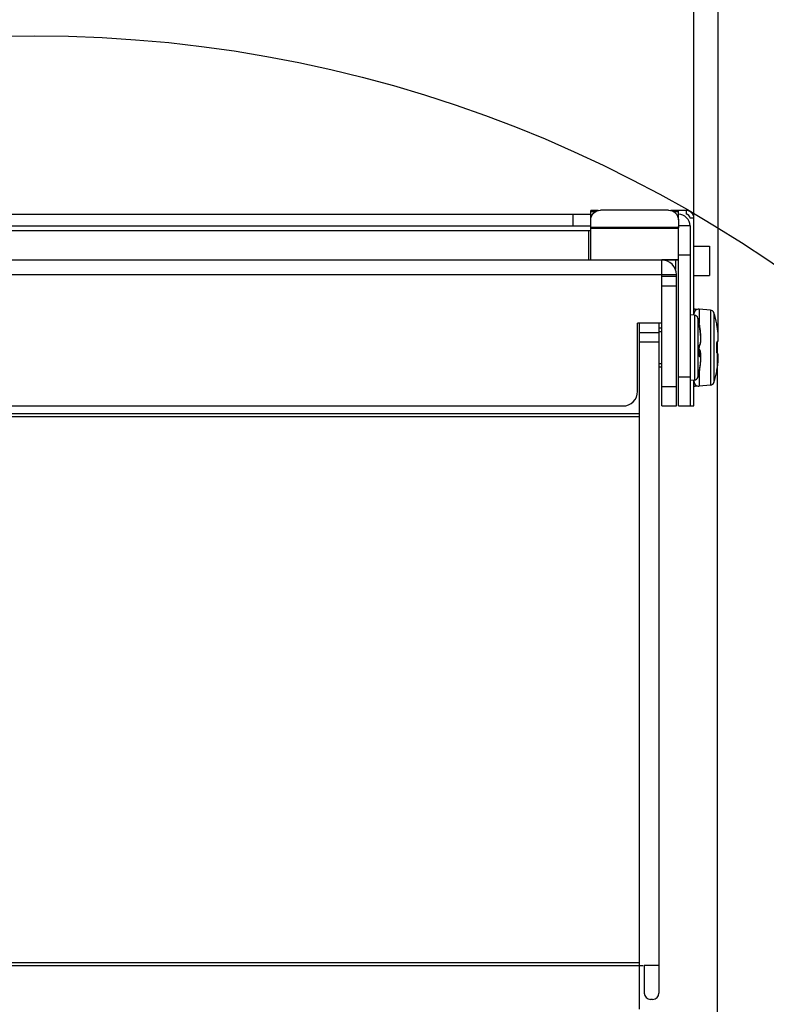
# Model space of a CAD drawing. Header units: millimetres. Extents: x 0 to 420, y 0 to 297.
# Tile 101 of 104: x 352 to 372, y 234 to 259. Entities that reach past the tile are written whole.
import ezdxf

# ---------------------------------------------------------------- set-up
doc = ezdxf.new("R2010")
doc.units = ezdxf.units.MM
doc.header["$LTSCALE"] = 23.1
doc.header["$PDMODE"] = 3
doc.header["$PDSIZE"] = 0.3125
doc.layers.get('0').update_dxf_attribs({"linetype": 'CONTINUOUS'})
doc.layers.get('Defpoints').update_dxf_attribs({"linetype": 'CONTINUOUS'})
for name, color, linetype in [('02___PRT_ALL_AXES', 7, 'CONTINUOUS'), ('AXES', 7, 'CONTINUOUS'), ('DIM_PILOTEES', 7, 'CONTINUOUS')]:
    doc.layers.add(name, color=color, linetype=linetype)
doc.styles.get("Standard").update_dxf_attribs({"font": 'txt', "width": 0.7})
doc.dimstyles.new('DIMSTYLE_1', dxfattribs={"dimtxt": 2.5, "dimasz": 3.5, "dimexe": 2, "dimexo": 0, "dimtad": 1, "dimdec": 0, "dimlfac": 4, "dimdsep": 46, "dimtxsty": 'Standard', "dimblk": '_FILLED', "dimblk1": '_FILLED', "dimblk2": '_FILLED', "dimcen": 0.09, "dimazin": 2, "dimtp": 0.5, "dimtm": 0.5, "dimtfac": 1, "dimtdec": 0, "dimtofl": 0, "dimtmove": 0, "dimatfit": 3, "dimldrblk": '_FILLED', "dimfxl": 0, "dimtolj": 1, "dimarcsym": 0})
doc.dimstyles.new('DIMSTYLE_5', dxfattribs={"dimtxt": 2.5, "dimasz": 3.5, "dimexe": 2, "dimexo": 0, "dimgap": 2.5, "dimtad": 1, "dimlfac": 4, "dimdsep": 46, "dimtxsty": 'Standard', "dimblk": '_FILLED', "dimblk1": '_FILLED', "dimblk2": '_FILLED', "dimcen": 0.09, "dimazin": 2, "dimtp": 0.5, "dimtm": 0.5, "dimtfac": 1, "dimtofl": 0, "dimtmove": 0, "dimatfit": 3, "dimldrblk": '_FILLED', "dimfxl": 0, "dimtolj": 1, "dimarcsym": 0})
doc.dimstyles.new('DIMSTYLE_6', dxfattribs={"dimtxt": 2.5, "dimasz": 3.5, "dimexe": 2, "dimexo": 0, "dimtad": 1, "dimdec": 0, "dimlfac": 4, "dimdsep": 46, "dimtxsty": 'Standard', "dimblk": '_FILLED', "dimblk1": '_FILLED', "dimblk2": '_FILLED', "dimcen": 0.09, "dimazin": 2, "dimtp": 0.5, "dimtm": 0.5, "dimtfac": 1, "dimtdec": 0, "dimtofl": 0, "dimtmove": 0, "dimatfit": 3, "dimldrblk": '_FILLED', "dimfxl": 0, "dimtolj": 1, "dimarcsym": 0})

# ---------------------------------------------------------------- blocks, each defined once
blk = doc.blocks.new('_FILLED')
at = {"color": 0, "linetype": 'ByBlock'}
blk.add_solid([(0, 0), (-1, 0.1429), (-1, -0.1429)], dxfattribs=at)
blk = doc.blocks.new('*D6')
at = {"layer": 'DIM_PILOTEES', "color": 2, "linetype": 'Continuous'}
for p, q in [((370.369, 250.876), (370.369, 152.328)), ((334.079, 188.243), (334.079, 152.328)), ((334.079, 154.328), (352.224, 154.328)), ((370.369, 154.328), (352.224, 154.328))]:
    blk.add_line(p, q, dxfattribs=at)
at = {"layer": 'DIM_PILOTEES', "color": 2, "linetype": 'Continuous', "xscale": 3.5, "yscale": 3.5, "zscale": 3.5, "rotation": 180}
blk.add_blockref('_FILLED', (334.079, 154.328), dxfattribs=at)
at = {"layer": 'DIM_PILOTEES', "color": 2, "linetype": 'Continuous', "xscale": 3.5, "yscale": 3.5, "zscale": 3.5}
blk.add_blockref('_FILLED', (370.369, 154.328), dxfattribs=at)
at = {"layer": 'DIM_PILOTEES', "color": 2, "linetype": 'Continuous', "insert": (352.835, 157.453), "char_height": 2.5, "width": 7.76786, "attachment_point": 2, "line_spacing_factor": 0.9}
blk.add_mtext('{\\ftxt;\\W0.0001;\\H0.0001;\\~}{\\ftxt;\\W2.0714285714;\\H2.5; }{\\ftxt;\\W0.0001;\\H0.0001;\\~}', dxfattribs=at)
blk = doc.blocks.new('*D7')
at = {"layer": 'DIM_PILOTEES', "color": 2, "linetype": 'Continuous'}
for p, q in [((335.9, 254.054), (335.9, 267.016)), ((369.775, 254.054), (369.775, 267.016)), ((335.9, 265.016), (352.838, 265.016)), ((369.775, 265.016), (352.838, 265.016))]:
    blk.add_line(p, q, dxfattribs=at)
at = {"layer": 'DIM_PILOTEES', "color": 2, "linetype": 'Continuous', "xscale": 3.5, "yscale": 3.5, "zscale": 3.5, "rotation": 180}
blk.add_blockref('_FILLED', (335.9, 265.016), dxfattribs=at)
at = {"layer": 'DIM_PILOTEES', "color": 2, "linetype": 'Continuous', "xscale": 3.5, "yscale": 3.5, "zscale": 3.5}
blk.add_blockref('_FILLED', (369.775, 265.016), dxfattribs=at)
at = {"layer": 'DIM_PILOTEES', "color": 2, "linetype": 'Continuous', "insert": (352.702, 268.141), "char_height": 2.5, "width": 7.76786, "attachment_point": 2, "line_spacing_factor": 0.9}
blk.add_mtext('{\\ftxt;\\W0.0001;\\H0.0001;\\~}{\\ftxt;\\W2.0714285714;\\H2.5; }{\\ftxt;\\W0.0001;\\H0.0001;\\~}', dxfattribs=at)
blk = doc.blocks.new('*D8')
at = {"layer": 'DIM_PILOTEES', "color": 2, "linetype": 'Continuous'}
for p, q in [((335.273, 250.99), (335.273, 273.834)), ((370.402, 250.99), (370.402, 273.834)), ((335.273, 271.834), (352.838, 271.834)), ((370.402, 271.834), (352.838, 271.834))]:
    blk.add_line(p, q, dxfattribs=at)
at = {"layer": 'DIM_PILOTEES', "color": 2, "linetype": 'Continuous', "xscale": 3.5, "yscale": 3.5, "zscale": 3.5, "rotation": 180}
blk.add_blockref('_FILLED', (335.273, 271.834), dxfattribs=at)
at = {"layer": 'DIM_PILOTEES', "color": 2, "linetype": 'Continuous', "xscale": 3.5, "yscale": 3.5, "zscale": 3.5}
blk.add_blockref('_FILLED', (370.402, 271.834), dxfattribs=at)
at = {"layer": 'DIM_PILOTEES', "color": 2, "linetype": 'Continuous', "insert": (352.111, 274.959), "char_height": 2.5, "width": 7.23214, "attachment_point": 2, "line_spacing_factor": 0.9}
blk.add_mtext('{\\ftxt;\\W0.0001;\\H0.0001;\\~}{\\ftxt;\\W1.9285714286;\\H2.5; }{\\ftxt;\\W0.0001;\\H0.0001;\\~}', dxfattribs=at)
blk = doc.blocks.new('*D9')
at = {"layer": 'Defpoints', "color": 0, "linetype": 'Continuous'}
for p in [(323.479, 271.104), (352.829, 225.034), (309.135, 219.281), (396.54, 219.279)]:
    blk.add_point(p, dxfattribs=at)
at = {"layer": 'DIM_PILOTEES', "color": 0, "linetype": 'Continuous', "lineweight": -2}
for p, q in [((309.135, 219.281), (296.688, 217.643)), ((396.54, 219.279), (408.97, 217.643))]:
    blk.add_line(p, q, dxfattribs=at)
blk.add_arc((352.829, 225.034), 54.625, 356.1717, 183.8283, dxfattribs=at)
at = {"layer": 'DIM_PILOTEES', "color": 0, "linetype": 'Continuous', "lineweight": -2, "xscale": 3.5, "yscale": 3.5, "zscale": 3.5}
for p, rotation in [((298.671, 217.904), 275.6641338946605), ((406.987, 217.904), 264.3358661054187)]:
    blk.add_blockref('_FILLED', p, dxfattribs=dict(at, rotation=rotation))
at = {"layer": 'DIM_PILOTEES', "color": 0, "linetype": 'Continuous', "insert": (360.867, 284.956), "char_height": 2.5, "width": 23.75, "attachment_point": 2, "rotation": 352.3597, "line_spacing_factor": 0.9}
blk.add_mtext('\\A1;{\\ftxt;\\W0.0001;\\H0.0001;\\~}{\\ftxt;\\W3.5952380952;\\H2.5; }{\\ftxt;\\W0.0001;\\H0.0001;\\~}{\\ftxt;\\W0.0001;\\H0.0001;\\~}{\\ftxt;\\W2.0714285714;\\H2.5; }{\\ftxt;\\W0.0001;\\H0.0001;\\~}{\\ftxt;\\W0.0001;\\H0.0001;\\~}{\\ftxt;\\W0.6666666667;\\H2.5; }{\\ftxt;\\W0.0001;\\H0.0001;\\~}', dxfattribs=at)
blk = doc.blocks.new('*D10')
at = {"layer": 'DIM_PILOTEES', "color": 2, "linetype": 'Continuous'}
blk.add_line((375.027, 250.397), (398.155, 276.823), dxfattribs=at)
at = {"layer": 'DIM_PILOTEES', "color": 2, "linetype": 'Continuous', "xscale": 3.5, "yscale": 3.5, "zscale": 3.5, "rotation": 228.8077886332}
blk.add_blockref('_FILLED', (375.027, 250.397), dxfattribs=at)
at = {"layer": 'DIM_PILOTEES', "color": 2, "linetype": 'Continuous', "insert": (391.217, 273.641), "char_height": 2.5, "width": 10.44643, "attachment_point": 1, "rotation": 48.8078, "line_spacing_factor": 0.9}
blk.add_mtext('{\\ftxt;\\W0.0001;\\H0.0001;\\~}{\\ftxt;\\W0.7857142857;\\H2.5; }{\\ftxt;\\W0.0001;\\H0.0001;\\~}{\\ftxt;\\W0.0001;\\H0.0001;\\~}{\\ftxt;\\W2.0;\\H2.5; }{\\ftxt;\\W0.0001;\\H0.0001;\\~}', dxfattribs=at)

msp = doc.modelspace()

# ---------------------------------------------------------------- linework, layer by layer
at = {"color": 7, "linetype": 'Continuous'}
for p, q in [((367.1252, 254.0089), (367.1252, 254.2518)), ((367.3167, 254.2518), (367.1252, 254.2518)), ((367.1252, 254.2281), (367.256, 254.2281)), ((369.3752, 254.2518), (369.1838, 254.2518)), ((369.2445, 254.2281), (369.3752, 254.2281)), ((369.5752, 254.2539), (369.3752, 254.2539)), ((369.3752, 254.0089), (369.3752, 254.2518)), ((369.5752, 254.2539), (369.5752, 254.1539)), ((369.7752, 254.0539), (369.6752, 254.0539)), ((369.7752, 251.5633), (369.7752, 254.0539)), ((367.1252, 253.7289), (338.5502, 253.7289)), ((367.0752, 252.9789), (367.0752, 253.7289)), ((369.2502, 252.9789), (336.4252, 252.9789)), ((368.9502, 252.5539), (368.9502, 252.9789)), ((336.3502, 252.6039), (369.3252, 252.6039)), ((369.3252, 252.5539), (368.9502, 252.5539)), ((369.3252, 249.2289), (369.3252, 252.6039)), ((369.3252, 252.3039), (368.9502, 252.3039)), ((369.7893, 251.5633), (369.6752, 251.5733)), ((369.7893, 251.5633), (369.7893, 249.8945)), ((369.8111, 251.717), (369.8111, 251.6798)), ((369.8111, 251.717), (369.865, 251.7123)), ((369.9111, 251.717), (369.9111, 251.3455)), ((370.2026, 251.6915), (369.9111, 251.717)), ((370.2026, 251.6915), (370.2026, 249.7663)), ((370.2893, 251.6216), (370.2893, 249.8361)), ((368.3252, 249.6039), (368.3252, 251.3539)), ((368.9502, 251.3539), (368.3252, 251.3539)), ((368.3752, 233.7289), (368.3752, 251.3539)), ((368.8752, 251.3539), (368.8752, 234.1414)), ((369.8773, 251.489), (369.8773, 249.9688)), ((369.9107, 251.3201), (369.9106, 251.3165)), ((369.9106, 251.3165), (369.9109, 251.3116)), ((369.9109, 251.3469), (369.9107, 251.3479)), ((369.9109, 251.3469), (369.9108, 251.3472)), ((369.9111, 251.3124), (369.9116, 251.3153)), ((369.9111, 251.3124), (369.9111, 251.313)), ((369.9191, 251.3028), (369.912, 251.3402)), ((369.9191, 251.2603), (369.9191, 251.2607)), ((370.3607, 251.3405), (370.3622, 251.3406)), ((370.3611, 251.3348), (370.3611, 251.3353)), ((370.3611, 251.3348), (370.3611, 251.3349)), ((370.3618, 251.3292), (370.3611, 251.3348)), ((370.3634, 251.3189), (370.3627, 251.3233)), ((370.3643, 251.3139), (370.3634, 251.3189)), ((370.3653, 251.3084), (370.3643, 251.3139)), ((370.3663, 251.3024), (370.3653, 251.3084)), ((370.3675, 251.296), (370.3663, 251.3024)), ((370.3691, 251.2875), (370.3675, 251.296)), ((370.3691, 251.2874), (370.3691, 251.2875)), ((370.3749, 251.2564), (370.3691, 251.2875)), ((370.381, 251.22), (370.3748, 251.2566)), ((368.8752, 251.1115), (368.3752, 251.1115)), ((369.9326, 251.1831), (369.9322, 251.186)), ((370.3865, 251.1841), (370.381, 251.2205)), ((370.3912, 251.1491), (370.3864, 251.1845)), ((370.3951, 251.1152), (370.3911, 251.1494)), ((370.3981, 251.083), (370.395, 251.1156)), ((370.4004, 251.0527), (370.3981, 251.0833)), ((370.4019, 251.0245), (370.4004, 251.0529)), ((370.4026, 250.9986), (370.4019, 251.0247)), ((370.4026, 250.9752), (370.4026, 250.9988)), ((368.8752, 250.8665), (368.3752, 250.8665)), ((369.9114, 250.7289), (369.9116, 250.734)), ((370.3607, 250.8251), (370.3612, 250.8251)), ((370.3622, 250.7207), (370.3622, 250.7371)), ((370.3892, 250.8816), (370.393, 250.8926)), ((370.393, 250.8925), (370.3961, 250.905)), ((370.3961, 250.905), (370.3986, 250.9194)), ((370.3986, 250.9193), (370.4005, 250.9357)), ((370.4005, 250.9356), (370.4019, 250.9544)), ((370.4019, 250.9542), (370.4026, 250.9754)), ((369.9107, 250.5453), (369.9107, 250.5461)), ((369.9116, 250.5371), (369.9111, 250.5371)), ((369.9116, 250.5371), (369.9115, 250.5371)), ((369.9122, 250.6405), (369.9122, 250.6412)), ((369.9197, 250.6764), (369.9124, 250.6828)), ((370.3607, 250.6327), (370.3612, 250.6327)), ((370.3611, 250.631), (370.3612, 250.6327)), ((370.3611, 250.6266), (370.3612, 250.6317)), ((370.3611, 250.6223), (370.3611, 250.6271)), ((370.3612, 250.6182), (370.3611, 250.6228)), ((370.3613, 250.6143), (370.3612, 250.6186)), ((370.3615, 250.6108), (370.3613, 250.6148)), ((370.3618, 250.6076), (370.3615, 250.6112)), ((370.3621, 250.605), (370.3618, 250.6079)), ((370.3706, 250.6015), (370.362, 250.606)), ((370.3892, 250.5761), (370.3845, 250.5858)), ((370.393, 250.5652), (370.3892, 250.5762)), ((370.3961, 250.5527), (370.393, 250.5653)), ((370.3986, 250.5384), (370.3961, 250.5528)), ((370.4005, 250.5221), (370.3986, 250.5385)), ((370.4019, 250.5034), (370.4005, 250.5222)), ((370.4026, 250.4824), (370.4019, 250.5036)), ((370.4026, 250.459), (370.4026, 250.4826)), ((370.3748, 250.2012), (370.381, 250.2377)), ((370.381, 250.2373), (370.3865, 250.2737)), ((370.3864, 250.2733), (370.3912, 250.3087)), ((370.3911, 250.3084), (370.3951, 250.3425)), ((370.395, 250.3422), (370.3981, 250.3748)), ((370.3981, 250.3745), (370.4004, 250.4051)), ((370.3989, 250.3853), (370.3991, 250.387)), ((370.4004, 250.4049), (370.4019, 250.4333)), ((370.4019, 250.4331), (370.4026, 250.4592)), ((369.9122, 250.1185), (369.9107, 250.1098)), ((369.9109, 250.1108), (369.9107, 250.1098)), ((369.9108, 250.1111), (369.912, 250.1176)), ((369.9111, 250.1123), (369.9111, 249.7408)), ((369.912, 250.1176), (369.9191, 250.155)), ((369.9191, 250.155), (369.9122, 250.1185)), ((369.9191, 250.155), (369.9191, 250.155)), ((370.3622, 250.1172), (370.3607, 250.1173)), ((370.3611, 250.1229), (370.361, 250.1224)), ((370.361, 250.1225), (370.3611, 250.1228)), ((370.3611, 250.1226), (370.3618, 250.1286)), ((370.3618, 250.1286), (370.362, 250.1295)), ((370.3618, 250.1286), (370.362, 250.1295)), ((370.362, 250.1295), (370.3625, 250.1329)), ((370.3622, 250.1312), (370.3628, 250.1351)), ((370.3628, 250.1348), (370.3635, 250.1395)), ((370.3635, 250.1389), (370.3644, 250.1444)), ((370.3643, 250.1436), (370.3653, 250.1498)), ((370.3651, 250.1488), (370.3667, 250.1572)), ((370.3664, 250.1557), (370.3682, 250.1652)), ((370.3678, 250.1633), (370.3691, 250.1703)), ((370.3691, 250.1703), (370.3749, 250.2014)), ((370.3691, 250.1704), (370.3691, 250.1703)), ((368.9502, 249.7289), (369.3252, 249.7289)), ((369.7893, 249.8945), (369.6752, 249.8845)), ((369.7752, 249.2289), (369.7752, 249.8945)), ((369.8111, 249.778), (369.8111, 249.7408)), ((369.8111, 249.7408), (369.865, 249.7455)), ((370.2026, 249.7663), (369.9111, 249.7408)), ((337.7252, 249.2289), (367.9502, 249.2289)), ((368.9502, 249.2289), (369.3252, 249.2289)), ((369.6752, 249.2289), (369.7752, 249.2289)), ((368.3752, 249.0289), (337.3002, 249.0289)), ((368.3752, 248.9539), (337.3002, 248.9539)), ((337.2002, 234.8539), (368.4752, 234.8539)), ((337.3002, 234.9289), (368.3752, 234.9289)), ((368.5002, 234.8539), (368.5002, 234.1414)), ((368.8752, 234.8539), (368.5002, 234.8539)), ((368.7127, 233.9789), (368.6627, 233.9789))]:
    msp.add_line(p, q, dxfattribs=at)
at = {"color": 3, "linetype": 'Continuous'}
for p, q in [((369.1252, 254.2596), (367.3752, 254.2596)), ((367.1252, 252.9902), (367.1252, 254.0089)), ((369.3752, 253.8149), (367.1252, 253.8149)), ((367.1252, 253.7991), (369.3752, 253.7991)), ((369.3752, 254.0089), (369.3752, 253.8077)), ((367.1252, 252.9875), (367.1252, 252.9867)), ((368.9502, 252.9902), (369.3752, 252.9902)), ((368.9502, 252.9867), (369.3752, 252.9867)), ((368.9502, 249.2289), (368.9502, 252.5539))]:
    msp.add_line(p, q, dxfattribs=at)
at = {"color": 2, "linetype": 'Continuous'}
for p, q in [((368.8752, 251.1414), (368.9502, 251.1414)), ((368.8752, 250.3164), (368.9502, 250.3164))]:
    msp.add_line(p, q, dxfattribs=at)
at = {"color": 7, "linetype": 'Continuous'}
for points in [[(369.9126, 251.3347), (369.9119, 251.341), (369.9109, 251.3469)], [(369.9191, 251.2607), (369.9183, 251.2651), (369.9176, 251.2688), (369.9169, 251.2724), (369.9163, 251.276), (369.9157, 251.2795), (369.9151, 251.2829), (369.9145, 251.2861), (369.914, 251.2892), (369.9136, 251.2922), (369.9132, 251.295), (369.9128, 251.2977), (369.9124, 251.3001), (369.9121, 251.3024), (369.9119, 251.3045), (369.9116, 251.3065), (369.9115, 251.3082), (369.9113, 251.3096), (369.9112, 251.3109), (369.9111, 251.3119), (369.9111, 251.3124)], [(369.9116, 251.3153), (369.9124, 251.3218), (369.9127, 251.3283), (369.9126, 251.3347)], [(369.929, 251.2482), (369.9239, 251.2774), (369.9191, 251.3028)], [(369.9524, 250.9701), (369.9515, 250.9993), (369.9497, 251.0302), (369.9473, 251.0625), (369.944, 251.0958), (369.9401, 251.1297), (369.9355, 251.164), (369.9303, 251.1982), (369.9245, 251.232), (369.9191, 251.2607)], [(369.9517, 250.9925), (369.9522, 251.0002), (369.9526, 251.0135), (369.9526, 251.0281), (369.9523, 251.044), (369.9515, 251.0612), (369.9504, 251.0797), (369.9488, 251.0997), (369.9467, 251.121), (369.9442, 251.1438), (369.9412, 251.1679), (369.9377, 251.1933), (369.9336, 251.2201), (369.929, 251.2482)], [(370.3627, 251.3233), (370.3621, 251.3271), (370.3619, 251.3288), (370.3618, 251.3292)], [(369.9116, 250.7238), (369.9111, 250.7395), (369.9111, 250.7441), (369.9111, 250.7487), (369.9112, 250.7531), (369.9114, 250.7573), (369.9117, 250.7613), (369.912, 250.7649), (369.9124, 250.7683), (369.9128, 250.7712), (369.9132, 250.7738), (369.9137, 250.7759)], [(369.9116, 250.734), (369.912, 250.7516), (369.9123, 250.7675)], [(369.9137, 250.7761), (369.9197, 250.7814), (369.9263, 250.7897), (369.9318, 250.7994), (369.9365, 250.8106), (369.9405, 250.8234), (369.944, 250.838), (369.9469, 250.8547), (369.9493, 250.8734), (369.951, 250.8943), (369.9522, 250.9175), (369.9527, 250.9427), (369.9524, 250.9701)], [(369.9137, 250.7759), (369.914, 250.7776), (369.9144, 250.7787), (369.9145, 250.7792)], [(370.3616, 250.8128), (370.3611, 250.8269), (370.3611, 250.8314), (370.3611, 250.8358), (370.3612, 250.8399), (370.3613, 250.8438), (370.3616, 250.8473), (370.3618, 250.8506)], [(370.3627, 250.7289), (370.3627, 250.7407), (370.3626, 250.7587), (370.3624, 250.7768), (370.362, 250.7948), (370.3616, 250.8128)], [(370.3618, 250.8506), (370.3622, 250.8535), (370.3625, 250.856), (370.3629, 250.858), (370.3632, 250.8597), (370.3635, 250.8608)], [(370.362, 250.8518), (370.3706, 250.8563), (370.3785, 250.8636), (370.3845, 250.872), (370.3892, 250.8817)], [(369.9111, 250.5346), (369.9111, 250.538), (369.9111, 250.5417), (369.9112, 250.5454), (369.9116, 250.5584)], [(369.9129, 250.5161), (369.9129, 250.5162), (369.9127, 250.5167), (369.9125, 250.5177), (369.9123, 250.5191), (369.912, 250.5209), (369.9118, 250.523), (369.9115, 250.5255), (369.9113, 250.5283), (369.9112, 250.5313), (369.9111, 250.5346)], [(369.9522, 250.4576), (369.9514, 250.4696), (369.9503, 250.4805), (369.9487, 250.4902), (369.9468, 250.4989), (369.9445, 250.5068), (369.9415, 250.514), (369.9376, 250.5207), (369.9326, 250.5268), (369.9262, 250.532), (369.9186, 250.5355), (369.9115, 250.5371)], [(369.9127, 250.6413), (369.9127, 250.6536), (369.9126, 250.6711), (369.9124, 250.6887), (369.912, 250.7062), (369.9116, 250.7238)], [(369.9116, 250.5584), (369.912, 250.5759), (369.9123, 250.5934), (369.9126, 250.611), (369.9127, 250.6285), (369.9127, 250.6413)], [(369.9137, 250.6817), (369.9136, 250.6822), (369.9132, 250.6844), (369.9128, 250.687), (369.9124, 250.6899), (369.9123, 250.6903)], [(369.9517, 250.4653), (369.9524, 250.4877), (369.9527, 250.5151), (369.9522, 250.5403), (369.951, 250.5634), (369.9493, 250.5844), (369.9469, 250.6031), (369.944, 250.6197), (369.9405, 250.6344), (369.9365, 250.6472), (369.9318, 250.6584), (369.9263, 250.6681), (369.9197, 250.6764)], [(370.3612, 250.6317), (370.3615, 250.6445), (370.362, 250.6625), (370.3623, 250.6805), (370.3626, 250.6985), (370.3627, 250.7166), (370.3627, 250.7289)], [(370.3637, 250.5963), (370.3636, 250.5965), (370.3634, 250.5972), (370.3631, 250.5985), (370.3628, 250.6002), (370.3624, 250.6024), (370.3621, 250.605)], [(370.3845, 250.5858), (370.3785, 250.5942), (370.3706, 250.6015)], [(369.9191, 250.155), (369.9239, 250.1804), (369.929, 250.2096), (369.9336, 250.2377), (369.9377, 250.2644), (369.9412, 250.2899), (369.9442, 250.314), (369.9467, 250.3368), (369.9488, 250.3581), (369.9504, 250.3781), (369.9515, 250.3966), (369.9523, 250.4138), (369.9526, 250.4297), (369.9526, 250.4443), (369.9522, 250.4576)], [(369.9109, 250.1108), (369.9119, 250.1168), (369.912, 250.1176)]]:
    msp.add_lwpolyline(points, dxfattribs=at)
msp.add_circle((352.8293, 225.0337), 33.7052, dxfattribs=at)
for centre, radius, start, end in [((369.5752, 254.0539), 0.2, 0, 90), ((368.9502, 252.6039), 0.375, 0, 90), ((369.8002, 251.5925), 0.125, 85, 101.55767), ((369.9002, 251.5925), 0.125, 85, 180), ((369.7806, 251.4637), 0.1, 14.67713, 85), ((370.1939, 251.5919), 0.1, 17.31255, 85), ((367.4252, 250.7289), 3, 11.76567, 17.31255), ((366.9752, 250.7289), 3, 11.88893, 14.67713), ((369.8865, 251.3151), 0.0247, 352.62315, 11.80664), ((369.8503, 251.3342), 0.0619, 8.24972, 11.86859), ((370.1052, 251.3305), 0.1952, 185.57144, 186.48059), ((368.0412, 250.8925), 1.9136, 8.82155, 11.08078), ((370.336, 251.3354), 0.0251, 358.65021, 11.71008), ((370.3377, 251.3355), 0.025, 345.23333, 11.76567), ((368.198, 250.8696), 2.2109, 9.77768, 10.90168), ((368.2391, 250.8767), 2.1692, 9.34483, 9.77696), ((368.0341, 250.8912), 1.9208, 7.48557, 8.74108), ((368.2627, 250.8806), 2.1453, 8.94492, 9.3447), ((368.3068, 250.8875), 2.1007, 8.25407, 8.94641), ((368.366, 250.8961), 2.0408, 7.85596, 8.25299), ((368.424, 250.9041), 1.9823, 7.39042, 7.85652), ((368.5102, 250.9153), 1.8954, 6.75821, 7.39193), ((368.5967, 250.9255), 1.8083, 6.32886, 6.7568), ((368.7194, 250.9389), 1.6849, 5.51058, 6.3363), ((368.8082, 250.9476), 1.5956, 5.20909, 5.50836), ((369.8948, 250.7926), 0.0243, 310.44002, 323.1886), ((370.176, 250.7443), 0.2654, 179.9993, 181.68158), ((370.1693, 250.7441), 0.2588, 181.68496, 181.85552), ((366.9715, 250.6405), 2.9408, 0.01469, 1.8558), ((370.0513, 250.7545), 0.1403, 171.52796, 172.65256), ((370.6306, 250.8337), 0.2701, 180.37979, 181.83), ((367.3611, 250.7289), 3.0011, 0.1565, 1.83715), ((370.1762, 250.5367), 0.2657, 178.14003, 179.0402), ((366.9758, 250.6405), 2.9364, 358.15675, 0.00008), ((369.9107, 250.5289), 0.00824, 84.92427, 87.59031), ((370.6306, 250.6241), 0.2701, 178.1706, 179.64683), ((367.3611, 250.7289), 3.0011, 358.16285, 359.84357), ((367.6471, 250.5976), 2.3147, 350.56466, 350.93011), ((367.7177, 250.5863), 2.2431, 350.93034, 351.22861), ((367.7912, 250.575), 2.1688, 351.22833, 351.56853), ((367.8671, 250.5638), 2.0921, 351.56862, 351.88139), ((367.9503, 250.5519), 2.008, 351.88095, 352.24163), ((368.0738, 250.5352), 1.8834, 352.23893, 352.84023), ((368.182, 250.5215), 1.7744, 352.84353, 353.10031), ((368.2722, 250.5106), 1.6835, 353.09851, 353.54989), ((368.3512, 250.5016), 1.604, 353.55211, 353.72287), ((368.237, 250.5814), 2.1713, 350.23709, 350.65951), ((368.2624, 250.5772), 2.1457, 350.6596, 351.07407), ((368.301, 250.5712), 2.1065, 351.07336, 351.61948), ((368.3608, 250.5624), 2.0461, 351.61917, 352.1646), ((368.4259, 250.5534), 1.9804, 352.16482, 352.61502), ((368.506, 250.5431), 1.8996, 352.61387, 353.18816), ((368.5962, 250.5323), 1.8088, 353.18839, 353.71548), ((368.6887, 250.5221), 1.7157, 353.7152, 354.2395), ((368.7608, 250.5148), 1.6432, 354.24132, 354.50772), ((368.8631, 250.5051), 1.5405, 354.50312, 355.5427), ((366.9752, 250.7289), 3, 345.32287, 348.11107), ((367.4383, 250.6338), 2.5266, 349.07585, 349.7825), ((367.5179, 250.6195), 2.4457, 349.78245, 350.29482), ((367.5869, 250.6076), 2.3757, 350.29593, 350.56519), ((367.4252, 250.7289), 3, 342.68745, 348.23433), ((370.336, 250.1224), 0.0252, 348.29972, 1.35381), ((370.3377, 250.1223), 0.025, 348.23433, 14.76575), ((368.1995, 250.5879), 2.2094, 349.09859, 350.23665), ((369.9002, 249.8653), 0.125, 180, 275), ((369.8002, 249.8653), 0.125, 258.44233, 275), ((369.7806, 249.9941), 0.1, 275, 345.32287), ((370.1939, 249.8659), 0.1, 275, 342.68745), ((367.9502, 249.6039), 0.375, 270, 360), ((368.6627, 234.1414), 0.1625, 180, 270), ((368.7127, 234.1414), 0.1625, 270, 360)]:
    msp.add_arc(centre, radius, start, end, dxfattribs=at)
at = {"color": 3, "linetype": 'Continuous'}
msp.add_arc((369.5752, 254.0539), 0.1, 0, 90, dxfattribs=at)
for points, knots in [([(367.1252, 254.0089), (367.1252, 254.0726), (367.1775, 254.2062), (367.3111, 254.2596), (367.3752, 254.2596)], [0, 0, 0, 0, 0.4984957, 1, 1, 1, 1]), ([(369.1252, 254.2596), (369.1894, 254.2596), (369.3229, 254.2062), (369.3752, 254.0726), (369.3752, 254.0089)], [0, 0, 0, 0, 0.5015043, 1, 1, 1, 1])]:
    msp.add_open_spline(points, degree=3, knots=knots, dxfattribs=at)
at = {"color": 7, "linetype": 'Continuous'}
for points, knots in [([(369.9107, 251.3201), (369.9111, 251.3221), (369.9124, 251.3296), (369.9124, 251.3374), (369.9116, 251.3431)], [0, 0, 0, 0, 0.256186, 1, 1, 1, 1]), ([(369.9113, 251.3085), (369.9121, 251.3012), (369.9145, 251.2851), (369.9174, 251.269), (369.9191, 251.2603)], [0, 0, 0, 0, 0.4527284, 1, 1, 1, 1]), ([(369.9191, 251.3028), (369.9192, 251.3026), (369.9185, 251.302), (369.9173, 251.3015), (369.9151, 251.3007), (369.9135, 251.3002), (369.9125, 251.2999)], [0, 0, 0, 0, 0.0851194, 0.2799841, 0.5879873, 1, 1, 1, 1]), ([(370.3607, 251.3405), (370.3606, 251.3405), (370.3605, 251.3401), (370.3605, 251.3395), (370.3606, 251.3384), (370.3608, 251.3363), (370.3612, 251.3327), (370.3617, 251.3296), (370.362, 251.3278)], [0, 0, 0, 0, 0.0192211, 0.0685956, 0.1495136, 0.2616346, 0.5754626, 1, 1, 1, 1]), ([(370.362, 251.3278), (370.3624, 251.3251), (370.3646, 251.3117), (370.367, 251.2983), (370.369, 251.2878)], [0, 0, 0, 0, 0.2074752, 1, 1, 1, 1]), ([(369.9191, 250.7938), (369.9241, 250.7961), (369.9304, 250.8036), (369.9364, 250.8158), (369.9426, 250.8343), (369.9482, 250.8638), (369.952, 250.9063), (369.9529, 250.9569), (369.9503, 251.0361), (369.9442, 251.0982), (369.9386, 251.1408)], [0, 0, 0, 0, 0.0461523, 0.0774151, 0.1150408, 0.210034, 0.3306781, 0.4743395, 0.6370844, 1, 1, 1, 1]), ([(370.3691, 250.8761), (370.3708, 250.8756), (370.3743, 250.8751), (370.3795, 250.8768), (370.3841, 250.8806), (370.39, 250.8891), (370.3955, 250.9053), (370.3999, 250.9302), (370.4023, 250.9623), (370.4027, 251.0008), (370.4011, 251.0449), (370.3987, 251.0761), (370.3972, 251.0924)], [0, 0, 0, 0, 0.0227249, 0.0446565, 0.0691576, 0.0987638, 0.1781507, 0.2876225, 0.4271214, 0.5946396, 0.7869565, 1, 1, 1, 1]), ([(369.9122, 250.7724), (369.9119, 250.7703), (369.9109, 250.7609), (369.9105, 250.7515), (369.9105, 250.7443)], [0, 0, 0, 0, 0.2298054, 1, 1, 1, 1]), ([(369.9107, 250.7357), (369.9107, 250.7358), (369.911, 250.736), (369.9112, 250.7363), (369.9112, 250.7365)], [0, 0, 0, 0, 0.3198409, 1, 1, 1, 1]), ([(369.9191, 250.7938), (369.9183, 250.7935), (369.9168, 250.7915), (369.9143, 250.7853), (369.9132, 250.7795), (369.9125, 250.7751)], [0, 0, 0, 0, 0.1334773, 0.3442345, 1, 1, 1, 1]), ([(370.3615, 250.8544), (370.3613, 250.8527), (370.3607, 250.8452), (370.3605, 250.8377), (370.3605, 250.8319)], [0, 0, 0, 0, 0.2310059, 1, 1, 1, 1]), ([(370.3691, 250.8761), (370.3669, 250.8767), (370.364, 250.8701), (370.3626, 250.8635), (370.3618, 250.8576), (370.3615, 250.8544)], [0, 0, 0, 0, 0.2879187, 0.594955, 1, 1, 1, 1]), ([(369.9106, 250.5412), (369.9105, 250.5396), (369.9105, 250.5338), (369.9107, 250.528), (369.9109, 250.5237)], [0, 0, 0, 0, 0.2643575, 1, 1, 1, 1]), ([(369.9109, 250.5237), (369.9112, 250.5201), (369.9118, 250.5139), (369.9132, 250.5069), (369.9149, 250.5033), (369.9162, 250.5017), (369.9179, 250.5015), (369.9187, 250.5022), (369.9191, 250.5026)], [0, 0, 0, 0, 0.4201389, 0.7180414, 0.8166536, 0.8845527, 0.9362446, 1, 1, 1, 1]), ([(369.9191, 250.5026), (369.9192, 250.5059), (369.9181, 250.5127), (369.9144, 250.5186), (369.912, 250.521)], [0, 0, 0, 0, 0.4970714, 1, 1, 1, 1]), ([(369.9126, 250.6696), (369.9159, 250.662), (369.9212, 250.6436), (369.9288, 250.5967), (369.9302, 250.5572), (369.9303, 250.5287)], [0, 0, 0, 0, 0.1737577, 0.4002881, 1, 1, 1, 1]), ([(369.9456, 250.3262), (369.9473, 250.3422), (369.9502, 250.3721), (369.9525, 250.4139), (369.9526, 250.4489), (369.9506, 250.4763), (369.947, 250.4943), (369.9424, 250.5041), (369.9388, 250.5085), (369.9342, 250.5107), (369.9291, 250.5101), (369.924, 250.5072), (369.9208, 250.5043), (369.9191, 250.5026)], [0, 0, 0, 0, 0.2320037, 0.435336, 0.6053051, 0.738497, 0.8334995, 0.8674273, 0.8938027, 0.9156304, 0.9378577, 0.965146, 1, 1, 1, 1]), ([(370.3605, 250.6257), (370.3605, 250.6237), (370.3606, 250.6162), (370.3609, 250.6087), (370.3615, 250.6032)], [0, 0, 0, 0, 0.2660373, 1, 1, 1, 1]), ([(370.3615, 250.6032), (370.3618, 250.6), (370.3627, 250.5942), (370.364, 250.5875), (370.367, 250.5811), (370.3691, 250.5817)], [0, 0, 0, 0, 0.4059716, 0.7130353, 1, 1, 1, 1]), ([(370.3991, 250.387), (370.4002, 250.4019), (370.4019, 250.4303), (370.4028, 250.4703), (370.4018, 250.505), (370.399, 250.5338), (370.3945, 250.5561), (370.3885, 250.5719), (370.381, 250.5807), (370.374, 250.5826), (370.3707, 250.5822), (370.3691, 250.5817)], [0, 0, 0, 0, 0.2144228, 0.4067515, 0.5734159, 0.7117032, 0.8200935, 0.8990229, 0.9533728, 0.9762023, 1, 1, 1, 1]), ([(370.3619, 250.1298), (370.3617, 250.128), (370.3612, 250.125), (370.3608, 250.1214), (370.3606, 250.1193), (370.3605, 250.1183), (370.3605, 250.1177), (370.3606, 250.1173), (370.3607, 250.1173)], [0, 0, 0, 0, 0.4246549, 0.738441, 0.8505212, 0.9314014, 0.980752, 1, 1, 1, 1]), ([(370.369, 250.17), (370.3683, 250.1663), (370.3658, 250.1529), (370.3634, 250.1395), (370.3619, 250.1298)], [0, 0, 0, 0, 0.2800737, 1, 1, 1, 1])]:
    msp.add_open_spline(points, degree=3, knots=knots, dxfattribs=at)
for points in [[(369.9191, 250.7938), (369.9193, 250.7883), (369.9175, 250.7824), (369.9142, 250.778)], [(370.3691, 250.8761), (370.3694, 250.8699), (370.367, 250.8632), (370.363, 250.8585)], [(369.9107, 250.5453), (369.9109, 250.5455), (369.9112, 250.5458), (369.9112, 250.546)], [(370.3691, 250.5817), (370.3694, 250.5879), (370.367, 250.5946), (370.363, 250.5993)]]:
    msp.add_open_spline(points, degree=3, dxfattribs=at)
at = {"layer": '02___PRT_ALL_AXES', "color": 7, "linetype": 'Continuous'}
for p, q in [((338.5502, 254.1539), (367.1252, 254.1539)), ((366.6752, 253.8539), (366.6752, 254.1539)), ((338.5502, 253.8539), (367.1252, 253.8539)), ((369.6752, 253.8539), (369.3752, 253.8539)), ((369.3752, 249.2289), (369.3752, 253.8385)), ((369.6752, 253.8539), (369.6752, 249.2289)), ((369.7752, 253.3351), (370.1752, 253.3351)), ((370.1752, 253.3351), (370.1752, 252.5851)), ((369.6752, 253.1039), (369.3752, 253.1039)), ((369.3002, 252.9789), (369.3002, 252.7358)), ((369.7752, 252.5851), (370.1752, 252.5851)), ((369.3752, 249.9789), (369.6752, 249.9789)), ((369.3752, 249.2289), (369.6752, 249.2289))]:
    msp.add_line(p, q, dxfattribs=at)
msp.add_arc((369.3752, 253.8539), 0.3, 0, 90, dxfattribs=at)
at = {"layer": 'AXES', "color": 7, "linetype": 'Continuous'}
for p, q in [((368.9502, 251.2289), (368.8752, 251.2289)), ((368.9502, 250.2289), (368.8752, 250.2289))]:
    msp.add_line(p, q, dxfattribs=at)

# ---------------------------------------------------------------- dimensions: what is measured, and where the dimension line sits
at = {"layer": 'DIM_PILOTEES', "color": 2, "linetype": 'Continuous'}
dim = msp.add_angular_dim_3p(base=(323.4791, 271.1043), center=(352.8293, 225.0337), p1=(396.5402, 219.2791), p2=(309.135, 219.2813), text='{\\ftxt;\\W0.0001;\\H0.0001;\\~}{\\ftxt;\\W3.5952380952;\\H2.5; }{\\ftxt;\\W0.0001;\\H0.0001;\\~}{\\ftxt;\\W0.0001;\\H0.0001;\\~}{\\ftxt;\\W2.0714285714;\\H2.5; }{\\ftxt;\\W0.0001;\\H0.0001;\\~}{\\ftxt;\\W0.0001;\\H0.0001;\\~}{\\ftxt;\\W0.6666666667;\\H2.5; }{\\ftxt;\\W0.0001;\\H0.0001;\\~}', dimstyle='DIMSTYLE_5', dxfattribs=at)
dim.commit()
dim.dimension.update_dxf_attribs({"geometry": '*D9', "text_midpoint": (360.0919, 279.1741), "dimtype": 165})
dim = msp.add_radius_dim(center=(352.8293, 225.0337), mpoint=(375.0271, 250.397), text='{\\ftxt;\\W0.0001;\\H0.0001;\\~}{\\ftxt;\\W0.7857142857;\\H2.5; }{\\ftxt;\\W0.0001;\\H0.0001;\\~}{\\ftxt;\\W0.0001;\\H0.0001;\\~}{\\ftxt;\\W2.0;\\H2.5; }{\\ftxt;\\W0.0001;\\H0.0001;\\~}', dimstyle='DIMSTYLE_6', override={"dimpost": '<>'}, dxfattribs=at)
dim.commit()
dim.dimension.update_dxf_attribs({"geometry": '*D10', "text_midpoint": (394.8624, 273.0609), "dimtype": 164})
for base, p1, p2, text, picture, middle in [((370.4025, 271.8343), (335.273, 250.9897), (370.4025, 250.9897), '{\\ftxt;\\W0.0001;\\H0.0001;\\~}{\\ftxt;\\W1.9285714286;\\H2.5; }{\\ftxt;\\W0.0001;\\H0.0001;\\~}', '*D8', (351.7542, 271.8343)), ((370.3691, 154.328), (334.0786, 188.2428), (370.3691, 250.8761), '{\\ftxt;\\W0.0001;\\H0.0001;\\~}{\\ftxt;\\W2.0714285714;\\H2.5; }{\\ftxt;\\W0.0001;\\H0.0001;\\~}', '*D6', (352.4774, 154.328))]:
    dim = msp.add_linear_dim(base=base, p1=p1, p2=p2, text=text, dimstyle='DIMSTYLE_1', dxfattribs=at)
    dim.commit()
    dim.dimension.update_dxf_attribs({"geometry": picture, "text_midpoint": middle, "dimtype": 160})
dim = msp.add_linear_dim(base=(335.9002, 265.0162), p1=(369.7752, 254.0539), p2=(335.9002, 254.0539), angle=180, text='{\\ftxt;\\W0.0001;\\H0.0001;\\~}{\\ftxt;\\W2.0714285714;\\H2.5; }{\\ftxt;\\W0.0001;\\H0.0001;\\~}', dimstyle='DIMSTYLE_1', dxfattribs=at)
dim.commit()
dim.dimension.update_dxf_attribs({"geometry": '*D7', "text_midpoint": (352.3445, 265.0162), "dimtype": 160})

doc.saveas('drawing.dxf')
